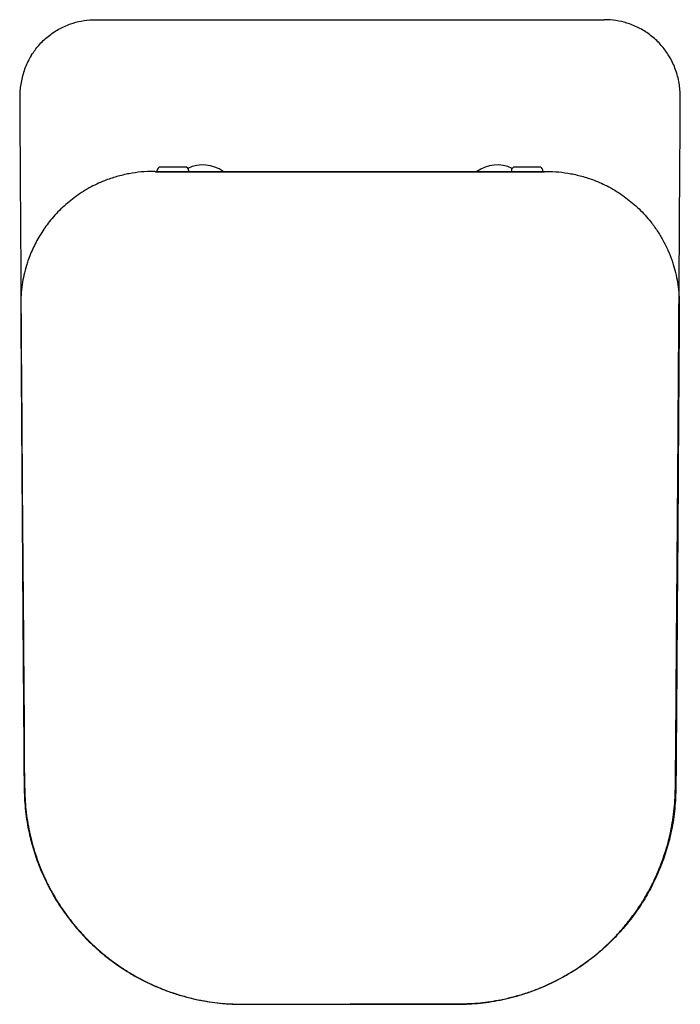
# Model space of a CAD drawing. Header units: millimetres. Extents: x 4447.541 to 4447.889, y 2527.074 to 2527.593.
import ezdxf

# ---------------------------------------------------------------- set-up
doc = ezdxf.new("R2010")
doc.units = ezdxf.units.MM
doc.layers.add('SANINDUSA', color=3, linetype='Continuous')

msp = doc.modelspace()

# ---------------------------------------------------------------- linework, layer by layer
at = {"layer": 'SANINDUSA'}
for p, q in [((4447.58116364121, 2527.592799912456), (4447.849037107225, 2527.592799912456)), ((4447.628400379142, 2527.515186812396), (4447.615300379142, 2527.515186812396)), ((4447.814900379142, 2527.515186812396), (4447.801800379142, 2527.515186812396)), ((4447.611560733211, 2527.512826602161), (4447.611560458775, 2527.512826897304)), ((4447.611600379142, 2527.512933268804), (4447.611600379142, 2527.512933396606)), ((4447.612721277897, 2527.512755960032), (4447.612931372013, 2527.512756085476)), ((4447.612931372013, 2527.512756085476), (4447.612938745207, 2527.51274777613)), ((4447.613600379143, 2527.512893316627), (4447.613600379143, 2527.513486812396)), ((4447.630100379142, 2527.513486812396), (4447.630100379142, 2527.512824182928)), ((4447.800100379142, 2527.513486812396), (4447.800100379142, 2527.512824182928)), ((4447.816600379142, 2527.512893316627), (4447.816600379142, 2527.513486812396)), ((4447.817269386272, 2527.512756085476), (4447.817262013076, 2527.51274777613)), ((4447.817479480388, 2527.512755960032), (4447.817269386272, 2527.512756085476)), ((4447.818600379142, 2527.512933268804), (4447.818600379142, 2527.512933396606)), ((4447.818640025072, 2527.512826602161), (4447.81864029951, 2527.512826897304))]:
    msp.add_line(p, q, dxfattribs=at)
at = {"layer": 'SANINDUSA', "flags": 128}
for points in [[(4447.657572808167, 2527.074307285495), (4447.68055054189, 2527.074307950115), (4447.697825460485, 2527.074309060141), (4447.70352138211, 2527.074309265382), (4447.715100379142, 2527.07430943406)], [(4447.772627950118, 2527.074307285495), (4447.749650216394, 2527.074307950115), (4447.7323752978, 2527.074309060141), (4447.726679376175, 2527.074309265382), (4447.715100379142, 2527.07430943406)]]:
    msp.add_lwpolyline(points, dxfattribs=at)
at = {"layer": 'SANINDUSA'}
for centre, radius, start, end in [((4447.615300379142, 2527.513486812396), 0.001700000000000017, 90, 180), ((4447.628400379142, 2527.513486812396), 0.001700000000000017, 0, 90), ((4447.637600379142, 2527.498186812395), 0.01811829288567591, 54.13357144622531, 115.6674644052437), ((4447.792600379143, 2527.498186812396), 0.01811829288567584, 64.33253559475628, 126.1305735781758), ((4447.801800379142, 2527.513486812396), 0.001700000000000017, 90, 180), ((4447.814900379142, 2527.513486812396), 0.001700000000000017, 0, 90)]:
    msp.add_arc(centre, radius, start, end, dxfattribs=at)
for points, knots in [([(4447.54742604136, 2527.574275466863), (4447.548619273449, 2527.575993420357), (4447.551117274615, 2527.579589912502), (4447.555974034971, 2527.58411509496), (4447.561612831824, 2527.587927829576), (4447.567546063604, 2527.590596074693), (4447.573610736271, 2527.592228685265), (4447.578103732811, 2527.592762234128), (4447.580639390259, 2527.592793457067), (4447.58116364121, 2527.592799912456)], [0, 0, 0, 0, 0.1560509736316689, 0.3266887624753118, 0.4925874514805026, 0.6633065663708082, 0.8103934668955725, 0.9607985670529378, 1, 1, 1, 1]), ([(4447.882711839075, 2527.574359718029), (4447.881538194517, 2527.576048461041), (4447.879059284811, 2527.579615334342), (4447.874226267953, 2527.584114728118), (4447.868588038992, 2527.587927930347), (4447.862654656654, 2527.590596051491), (4447.856590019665, 2527.592228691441), (4447.852097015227, 2527.5927622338), (4447.849561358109, 2527.592793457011), (4447.849037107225, 2527.592799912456)], [0, 0, 0, 0, 0.1538340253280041, 0.3249200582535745, 0.491254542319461, 0.6624221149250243, 0.8098953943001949, 0.9606955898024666, 1, 1, 1, 1]), ([(4447.547445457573, 2527.574258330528), (4447.547354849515, 2527.574124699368), (4447.546608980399, 2527.573024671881), (4447.545449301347, 2527.570787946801), (4447.543994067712, 2527.567556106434), (4447.542840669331, 2527.564161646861), (4447.541964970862, 2527.56065804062), (4447.541423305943, 2527.557077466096), (4447.541180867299, 2527.554364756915), (4447.541224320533, 2527.552858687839), (4447.541232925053, 2527.552560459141)], [0, 0, 0, 0, 0.02117647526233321, 0.1743209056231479, 0.3293613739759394, 0.4860183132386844, 0.6438710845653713, 0.8023988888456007, 0.9608714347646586, 1, 1, 1, 1]), ([(4447.888965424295, 2527.552558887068), (4447.88896268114, 2527.553378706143), (4447.88895595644, 2527.555388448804), (4447.88858801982, 2527.558582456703), (4447.887910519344, 2527.562114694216), (4447.886915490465, 2527.565592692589), (4447.885611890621, 2527.568968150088), (4447.884212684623, 2527.571903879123), (4447.883129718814, 2527.573631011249), (4447.882686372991, 2527.574338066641)], [0, 0, 0, 0, 0.1070039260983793, 0.2623144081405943, 0.4189093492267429, 0.5763306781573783, 0.7339342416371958, 0.8910776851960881, 1, 1, 1, 1]), ([(4447.541133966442, 2527.552559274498), (4447.541290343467, 2527.526804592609), (4447.541882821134, 2527.429225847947), (4447.542644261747, 2527.316003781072), (4447.543534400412, 2527.220453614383), (4447.543519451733, 2527.196215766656), (4447.543771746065, 2527.187626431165), (4447.543786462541, 2527.187125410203)], [0, 0, 0, 0, 0.211429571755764, 0.8010594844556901, 0.9294584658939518, 0.9958852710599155, 1, 1, 1, 1]), ([(4447.886435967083, 2527.187127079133), (4447.886458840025, 2527.188886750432), (4447.886531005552, 2527.194438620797), (4447.886714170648, 2527.212839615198), (4447.886921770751, 2527.247917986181), (4447.887427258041, 2527.309984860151), (4447.888199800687, 2527.413394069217), (4447.888721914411, 2527.498367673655), (4447.889054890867, 2527.552559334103)], [0, 0, 0, 0, 0.01444678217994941, 0.0455804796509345, 0.1510653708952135, 0.3024181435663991, 0.5551192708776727, 1, 1, 1, 1]), ([(4447.611581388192, 2527.512933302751), (4447.609443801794, 2527.51286356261), (4447.605168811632, 2527.512724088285), (4447.598707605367, 2527.511780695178), (4447.592222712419, 2527.510261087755), (4447.586526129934, 2527.508330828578), (4447.581692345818, 2527.50625101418), (4447.577651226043, 2527.504192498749), (4447.573644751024, 2527.501829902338), (4447.571067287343, 2527.499986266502), (4447.56977908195, 2527.499064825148)], [0, 0, 0, 0, 0.148406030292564, 0.2967993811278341, 0.4499869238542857, 0.603115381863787, 0.7006212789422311, 0.7981000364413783, 0.8990912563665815, 1, 1, 1, 1]), ([(4447.611560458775, 2527.512826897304), (4447.611561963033, 2527.512834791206), (4447.611568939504, 2527.512871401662), (4447.611575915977, 2527.512906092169), (4447.611581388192, 2527.512933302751)], [0, 0, 0, 0, 0.21561876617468, 1, 1, 1, 1]), ([(4447.612721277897, 2527.512755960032), (4447.612499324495, 2527.512767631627), (4447.612138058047, 2527.51278662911), (4447.611892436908, 2527.512809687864), (4447.611761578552, 2527.512820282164), (4447.611706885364, 2527.512823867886), (4447.611661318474, 2527.5128260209), (4447.611617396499, 2527.512826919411), (4447.611587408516, 2527.51282703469), (4447.61156834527, 2527.512826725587), (4447.611560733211, 2527.512826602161)], [0, 0, 0, 0, 0.4930342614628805, 0.8024960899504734, 0.8686508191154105, 0.9127391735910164, 0.9565527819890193, 0.9746425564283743, 0.9898746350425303, 1, 1, 1, 1]), ([(4447.611600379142, 2527.512933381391), (4447.611595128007, 2527.512933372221), (4447.611588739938, 2527.512933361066), (4447.611582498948, 2527.512933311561), (4447.611581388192, 2527.512933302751)], [0, 0, 0, 0, 0.8220223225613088, 1, 1, 1, 1]), ([(4447.612338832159, 2527.512778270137), (4447.612313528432, 2527.512792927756), (4447.612093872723, 2527.512920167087), (4447.61183204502, 2527.512927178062), (4447.611600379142, 2527.512933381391)], [0, 0, 0, 0, 0.1151972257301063, 1, 1, 1, 1]), ([(4447.715100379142, 2527.51271016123), (4447.700363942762, 2527.512711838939), (4447.670889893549, 2527.51271519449), (4447.636833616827, 2527.512735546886), (4447.617515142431, 2527.512752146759), (4447.612931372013, 2527.512756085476)], [0, 0, 0, 0, 0.4326772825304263, 0.865389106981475, 0.9999999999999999, 0.9999999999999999, 0.9999999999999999, 0.9999999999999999]), ([(4447.612938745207, 2527.51274777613), (4447.627672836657, 2527.512736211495), (4447.657142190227, 2527.512713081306), (4447.691198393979, 2527.512702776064), (4447.710518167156, 2527.512701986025), (4447.715100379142, 2527.512701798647)], [0, 0, 0, 0, 0.432708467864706, 0.8654513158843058, 1, 1, 1, 1]), ([(4447.715100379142, 2527.51271016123), (4447.729836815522, 2527.512711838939), (4447.759310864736, 2527.51271519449), (4447.793367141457, 2527.512735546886), (4447.812685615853, 2527.512752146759), (4447.817269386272, 2527.512756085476)], [0, 0, 0, 0, 0.4326772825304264, 0.8653891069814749, 1, 1, 1, 1]), ([(4447.817262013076, 2527.51274777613), (4447.802527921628, 2527.512736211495), (4447.773058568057, 2527.512713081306), (4447.739002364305, 2527.512702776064), (4447.719682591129, 2527.512701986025), (4447.715100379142, 2527.512701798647)], [0, 0, 0, 0, 0.4327084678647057, 0.8654513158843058, 1, 1, 1, 1]), ([(4447.817479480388, 2527.512755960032), (4447.81770143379, 2527.512767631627), (4447.818062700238, 2527.51278662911), (4447.818308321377, 2527.512809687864), (4447.818439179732, 2527.512820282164), (4447.81849387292, 2527.512823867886), (4447.818539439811, 2527.5128260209), (4447.818583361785, 2527.512826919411), (4447.818613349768, 2527.51282703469), (4447.818632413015, 2527.512826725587), (4447.818640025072, 2527.512826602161)], [0, 0, 0, 0, 0.4930342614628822, 0.8024960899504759, 0.8686508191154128, 0.9127391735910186, 0.9565527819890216, 0.9746425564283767, 0.9898746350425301, 1, 1, 1, 1]), ([(4447.817861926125, 2527.512778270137), (4447.817887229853, 2527.512792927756), (4447.818106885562, 2527.512920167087), (4447.818368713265, 2527.512927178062), (4447.818600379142, 2527.512933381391)], [0, 0, 0, 0, 0.1151972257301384, 1, 1, 1, 1]), ([(4447.818600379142, 2527.512933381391), (4447.818605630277, 2527.512933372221), (4447.818612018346, 2527.512933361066), (4447.818618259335, 2527.512933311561), (4447.818619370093, 2527.512933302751)], [0, 0, 0, 0, 0.822022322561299, 1, 1, 1, 1]), ([(4447.818619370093, 2527.512933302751), (4447.82075695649, 2527.51286356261), (4447.825031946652, 2527.512724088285), (4447.831493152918, 2527.511780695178), (4447.837978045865, 2527.510261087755), (4447.843674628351, 2527.508330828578), (4447.848508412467, 2527.50625101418), (4447.852549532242, 2527.504192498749), (4447.85655600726, 2527.501829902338), (4447.859133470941, 2527.499986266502), (4447.860421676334, 2527.499064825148)], [0, 0, 0, 0, 0.148406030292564, 0.296799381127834, 0.4499869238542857, 0.603115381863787, 0.7006212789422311, 0.7981000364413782, 0.8990912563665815, 1, 1, 1, 1]), ([(4447.81864029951, 2527.512826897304), (4447.818638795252, 2527.512834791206), (4447.818631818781, 2527.512871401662), (4447.818624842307, 2527.512906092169), (4447.818619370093, 2527.512933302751)], [0, 0, 0, 0, 0.2156187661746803, 1, 1, 1, 1]), ([(4447.56977908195, 2527.499064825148), (4447.567411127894, 2527.497150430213), (4447.562675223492, 2527.493321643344), (4447.556867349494, 2527.486792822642), (4447.552095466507, 2527.480003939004), (4447.548322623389, 2527.473085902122), (4447.546005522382, 2527.467426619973), (4447.544408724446, 2527.462484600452), (4447.543313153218, 2527.458328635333), (4447.542363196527, 2527.453189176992), (4447.54176674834, 2527.447923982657), (4447.541709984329, 2527.444350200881), (4447.541681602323, 2527.442563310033)], [0, 0, 0, 0, 0.1394229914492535, 0.2788457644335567, 0.3988878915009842, 0.519312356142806, 0.6393541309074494, 0.6786217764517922, 0.7574109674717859, 0.8362001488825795, 0.9181000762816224, 1, 1, 1, 1]), ([(4447.860421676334, 2527.499064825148), (4447.86277104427, 2527.497168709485), (4447.867510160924, 2527.493343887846), (4447.872861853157, 2527.487320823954), (4447.876943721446, 2527.481699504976), (4447.879983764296, 2527.476668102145), (4447.882613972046, 2527.471349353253), (4447.884386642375, 2527.466832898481), (4447.885790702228, 2527.462489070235), (4447.886887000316, 2527.458333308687), (4447.887835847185, 2527.453198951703), (4447.888434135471, 2527.447929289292), (4447.888490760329, 2527.444355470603), (4447.88851915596, 2527.442563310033)], [0, 0, 0, 0, 0.1382226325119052, 0.2788210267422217, 0.3676741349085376, 0.4565272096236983, 0.5479595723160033, 0.639391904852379, 0.678655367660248, 0.7572221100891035, 0.8362172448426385, 0.9178679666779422, 1, 1, 1, 1]), ([(4447.541681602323, 2527.442563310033), (4447.542039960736, 2527.388011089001), (4447.542498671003, 2527.318182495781), (4447.543066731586, 2527.240716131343), (4447.543291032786, 2527.210163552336), (4447.54340780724, 2527.194887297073), (4447.543466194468, 2527.187249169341)], [0, 0, 0, 0, 0.6409992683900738, 0.820499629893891, 0.9102498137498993, 1, 1, 1, 1]), ([(4447.88851915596, 2527.442563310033), (4447.888160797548, 2527.388011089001), (4447.887702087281, 2527.318182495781), (4447.887134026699, 2527.240716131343), (4447.886909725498, 2527.210163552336), (4447.886792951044, 2527.194887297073), (4447.886734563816, 2527.187249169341)], [0, 0, 0, 0, 0.6409992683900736, 0.820499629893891, 0.9102498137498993, 1, 1, 1, 1]), ([(4447.543466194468, 2527.187249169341), (4447.543632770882, 2527.183472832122), (4447.543967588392, 2527.175882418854), (4447.545800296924, 2527.165234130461), (4447.548374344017, 2527.155371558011), (4447.551596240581, 2527.146263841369), (4447.555612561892, 2527.137376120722), (4447.560373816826, 2527.128864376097), (4447.565787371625, 2527.120866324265), (4447.571841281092, 2527.113343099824), (4447.578574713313, 2527.106291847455), (4447.585880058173, 2527.099841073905), (4447.593627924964, 2527.094091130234), (4447.601819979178, 2527.089002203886), (4447.610494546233, 2527.084580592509), (4447.617598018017, 2527.081690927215), (4447.623857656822, 2527.079555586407), (4447.629212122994, 2527.077983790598), (4447.63711359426, 2527.076167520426), (4447.646575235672, 2527.074679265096), (4447.653895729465, 2527.074431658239), (4447.657572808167, 2527.074307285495)], [0, 0, 0, 0, 0.0637559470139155, 0.1281490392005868, 0.1819143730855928, 0.2356799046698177, 0.291016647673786, 0.3463530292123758, 0.4001052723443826, 0.4538575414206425, 0.5091701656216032, 0.5644826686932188, 0.6181657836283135, 0.6718492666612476, 0.7270870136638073, 0.7823245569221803, 0.8011198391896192, 0.8387223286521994, 0.8764525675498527, 0.9379422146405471, 1, 1, 1, 1]), ([(4447.543775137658, 2527.187124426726), (4447.543813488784, 2527.18557035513), (4447.543898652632, 2527.182119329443), (4447.544360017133, 2527.176687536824), (4447.545132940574, 2527.170847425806), (4447.546238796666, 2527.164955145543), (4447.547654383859, 2527.159111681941), (4447.549372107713, 2527.153354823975), (4447.551393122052, 2527.147704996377), (4447.553702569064, 2527.142177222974), (4447.556306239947, 2527.136756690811), (4447.559199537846, 2527.131457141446), (4447.56237181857, 2527.126303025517), (4447.565809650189, 2527.12131910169), (4447.56949774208, 2527.11652931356), (4447.573419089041, 2527.11195572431), (4447.577555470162, 2527.107619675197), (4447.58190412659, 2527.103521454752), (4447.58646358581, 2527.099654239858), (4447.591238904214, 2527.096014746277), (4447.59621623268, 2527.092616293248), (4447.601377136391, 2527.089473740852), (4447.606701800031, 2527.08660119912), (4447.612168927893, 2527.084011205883), (4447.617756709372, 2527.08171504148), (4447.623442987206, 2527.079721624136), (4447.629209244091, 2527.078038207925), (4447.635052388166, 2527.076662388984), (4447.640967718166, 2527.075590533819), (4447.646946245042, 2527.0748357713), (4447.652477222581, 2527.074404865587), (4447.656011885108, 2527.074348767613), (4447.657536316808, 2527.07432457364)], [0, 0, 0, 0, 0.02629279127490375, 0.05838669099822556, 0.09215748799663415, 0.12591099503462, 0.1597506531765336, 0.1938214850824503, 0.2274890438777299, 0.2612076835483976, 0.295117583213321, 0.3291673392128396, 0.3633001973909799, 0.3974502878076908, 0.4315415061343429, 0.4655145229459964, 0.4993145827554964, 0.5328649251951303, 0.5665499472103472, 0.6004043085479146, 0.6343857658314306, 0.6684555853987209, 0.7025722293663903, 0.7366835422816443, 0.7707447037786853, 0.8047185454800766, 0.8385656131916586, 0.8723113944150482, 0.9062205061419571, 0.9402087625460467, 0.9742131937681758, 1, 1, 1, 1]), ([(4447.886734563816, 2527.187249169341), (4447.886565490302, 2527.183454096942), (4447.886227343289, 2527.175863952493), (4447.884391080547, 2527.165175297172), (4447.881785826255, 2527.155243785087), (4447.878522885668, 2527.146095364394), (4447.874514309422, 2527.137250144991), (4447.869780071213, 2527.12878426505), (4447.864332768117, 2527.120760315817), (4447.858226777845, 2527.113212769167), (4447.851515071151, 2527.10619839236), (4447.844250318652, 2527.099781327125), (4447.836462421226, 2527.094017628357), (4447.828213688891, 2527.088922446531), (4447.819571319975, 2527.084528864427), (4447.812553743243, 2527.081673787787), (4447.806339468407, 2527.079554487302), (4447.800984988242, 2527.077982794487), (4447.793067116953, 2527.076162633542), (4447.78360823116, 2527.074681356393), (4447.77628804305, 2527.074431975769), (4447.772627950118, 2527.074307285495)], [0, 0, 0, 0, 0.06407606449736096, 0.1281521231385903, 0.1826046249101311, 0.2372529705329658, 0.2919010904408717, 0.3463532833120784, 0.4007878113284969, 0.4554167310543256, 0.5100453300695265, 0.5644794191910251, 0.6188423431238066, 0.6733990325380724, 0.7279557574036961, 0.7823187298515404, 0.8011146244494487, 0.8387822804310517, 0.8764498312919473, 0.9382249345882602, 1, 1, 1, 1]), ([(4447.772661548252, 2527.074317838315), (4447.772964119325, 2527.074318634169), (4447.775164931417, 2527.074324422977), (4447.779364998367, 2527.074515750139), (4447.785244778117, 2527.075047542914), (4447.791193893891, 2527.075911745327), (4447.797091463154, 2527.077083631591), (4447.802913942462, 2527.078562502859), (4447.808634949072, 2527.080343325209), (4447.814250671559, 2527.08242102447), (4447.819758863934, 2527.084792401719), (4447.825156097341, 2527.087457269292), (4447.830421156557, 2527.090407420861), (4447.83553259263, 2527.093632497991), (4447.840468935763, 2527.097120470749), (4447.845209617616, 2527.100857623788), (4447.849736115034, 2527.104829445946), (4447.854028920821, 2527.109018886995), (4447.858081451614, 2527.113419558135), (4447.861900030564, 2527.118028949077), (4447.86548804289, 2527.122850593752), (4447.868835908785, 2527.127875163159), (4447.871926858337, 2527.13308196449), (4447.874744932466, 2527.138447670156), (4447.877275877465, 2527.143947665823), (4447.879507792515, 2527.149556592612), (4447.881429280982, 2527.155244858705), (4447.88303963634, 2527.161005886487), (4447.884350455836, 2527.166840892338), (4447.885356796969, 2527.172752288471), (4447.886044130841, 2527.178724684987), (4447.886363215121, 2527.183523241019), (4447.886414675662, 2527.186327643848), (4447.886429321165, 2527.187125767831)], [0, 0, 0, 0, 0.005118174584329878, 0.03722808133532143, 0.07107478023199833, 0.1049522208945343, 0.1388661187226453, 0.1727425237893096, 0.2065231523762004, 0.2401740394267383, 0.2739837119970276, 0.307920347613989, 0.3419484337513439, 0.3760282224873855, 0.4101098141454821, 0.4441453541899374, 0.478094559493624, 0.5119292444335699, 0.5455628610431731, 0.5792438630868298, 0.6131351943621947, 0.6471833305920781, 0.681330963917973, 0.7155161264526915, 0.749658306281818, 0.7836984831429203, 0.8175837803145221, 0.8511728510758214, 0.8848398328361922, 0.9187033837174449, 0.9525553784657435, 0.9864974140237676, 1, 1, 1, 1]), ([(4447.657537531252, 2527.074339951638), (4447.658126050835, 2527.074327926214), (4447.660658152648, 2527.074276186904), (4447.679847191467, 2527.074404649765), (4447.698445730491, 2527.074354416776), (4447.715100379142, 2527.07430943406)], [0, 0, 0, 0, 0.03067744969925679, 0.1319895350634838, 1, 1, 1, 1]), ([(4447.715100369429, 2527.074308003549), (4447.727568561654, 2527.074310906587), (4447.74506584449, 2527.074314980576), (4447.764252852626, 2527.074292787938), (4447.770971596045, 2527.074314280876), (4447.772661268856, 2527.074319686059)], [0, 0, 0, 0, 0.6498262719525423, 0.9119360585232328, 1, 1, 1, 1])]:
    msp.add_open_spline(points, degree=3, knots=knots, dxfattribs=at)

doc.saveas('drawing.dxf')
